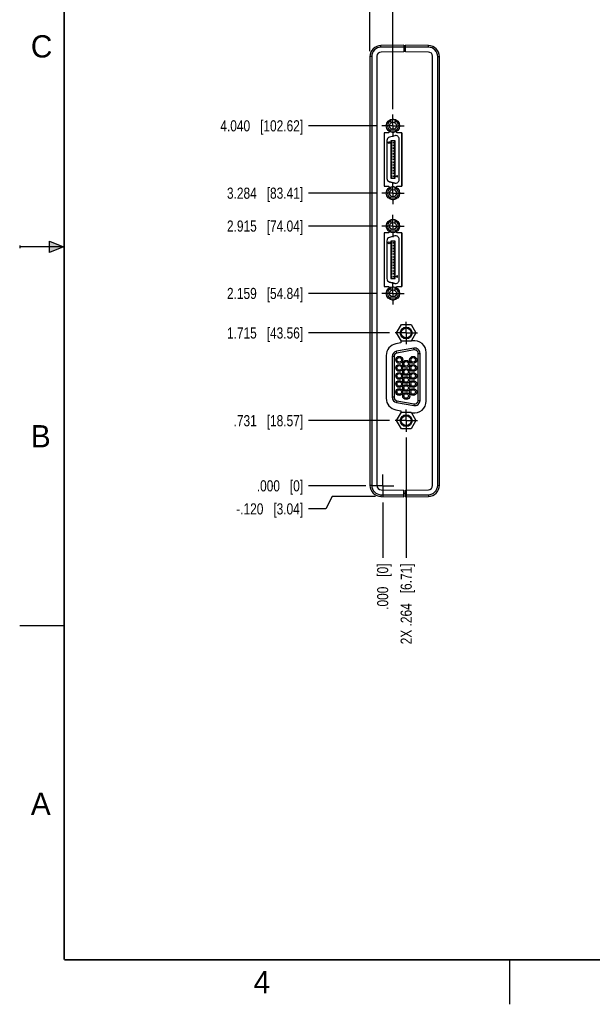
# Model space of a CAD drawing. Header units: inches. Extents: x 0 to 22, y 0 to 17.
# Tile 1 of 20: x 0 to 6.4, y 0 to 11. Entities that reach past the tile are written whole.
import ezdxf

# ---------------------------------------------------------------- set-up
doc = ezdxf.new("R2010")
doc.units = ezdxf.units.IN
doc.header["$LTSCALE"] = 1.21
doc.header["$MEASUREMENT"] = 0
doc.linetypes.add('CENTER', pattern=[0.6, 0.375, -0.075, 0.075, -0.075])
doc.layers.get('0').update_dxf_attribs({"linetype": 'CONTINUOUS'})
doc.layers.add('02___PRT_ALL_AXES', color=7, linetype='CONTINUOUS')
doc.layers.add('DIMENSIONS', color=7, linetype='CONTINUOUS')
doc.styles.get("Standard").update_dxf_attribs({"font": 'txt', "width": 0.8})
doc.styles.add('TEXTSTYLE_2', font='txt')
doc.dimstyles.new('DIMSTYLE_2', dxfattribs={"dimtxt": 0.125, "dimasz": 0.18, "dimexe": 0.18, "dimexo": 0.0625, "dimgap": 0.09, "dimtad": 0, "dimtih": 1, "dimtoh": 1, "dimdec": 3, "dimzin": 4, "dimdsep": 46, "dimtxsty": 'STANDARD', "dimblk": '_FILLED', "dimblk1": '_FILLED', "dimblk2": '_FILLED', "dimcen": 0.09, "dimadec": 0, "dimazin": 0, "dimtp": 0.01, "dimtm": 0.01, "dimtfac": 1, "dimtdec": 3, "dimtofl": 0, "dimtmove": 0, "dimatfit": 3, "dimldrblk": '_FILLED', "dimfxl": 1, "dimtolj": 1, "dimtzin": 4, "dimarcsym": 0})

# ---------------------------------------------------------------- blocks, each defined once
blk = doc.blocks.new('*D7')
at = {"layer": 'DIMENSIONS', "color": 2, "linetype": 'CONTINUOUS'}
blk.add_line((4.15, 6.55), (3.243, 6.55), dxfattribs=at)
at = {"layer": 'DIMENSIONS', "color": 2, "linetype": 'CONTINUOUS', "insert": (3.181, 6.612), "char_height": 0.125, "width": 1.225, "attachment_point": 3, "line_spacing_factor": 0.9}
blk.add_mtext('.731{\\Ftxt.shx;\\W1.000000;\\H0.125000; }[18.57]', dxfattribs=at)
blk = doc.blocks.new('_FILLED')
at = {"color": 0, "linetype": 'BYBLOCK'}
blk.add_solid([(0, 0), (-1, 0.174), (-1, -0.174)], dxfattribs=at)
blk = doc.blocks.new('*D8')
at = {"layer": 'DIMENSIONS', "color": 2, "linetype": 'CONTINUOUS'}
blk.add_line((3.886, 5.819), (3.243, 5.819), dxfattribs=at)
at = {"layer": 'DIMENSIONS', "color": 2, "linetype": 'CONTINUOUS', "insert": (3.181, 5.881), "char_height": 0.125, "width": 0.825, "attachment_point": 3, "line_spacing_factor": 0.9}
blk.add_mtext('.000{\\Ftxt.shx;\\W1.000000;\\H0.125000; }[0]', dxfattribs=at)
blk = doc.blocks.new('*D9')
at = {"layer": 'DIMENSIONS', "color": 2, "linetype": 'CONTINUOUS'}
blk.add_line((4.15, 7.534), (3.243, 7.534), dxfattribs=at)
at = {"layer": 'DIMENSIONS', "color": 2, "linetype": 'CONTINUOUS', "insert": (3.181, 7.596), "char_height": 0.125, "width": 1.325, "attachment_point": 3, "line_spacing_factor": 0.9}
blk.add_mtext('1.715{\\Ftxt.shx;\\W1.000000;\\H0.125000; }[43.56]', dxfattribs=at)
blk = doc.blocks.new('*D10')
at = {"layer": 'DIMENSIONS', "color": 2, "linetype": 'CONTINUOUS'}
blk.add_line((4.002, 7.978), (3.243, 7.978), dxfattribs=at)
at = {"layer": 'DIMENSIONS', "color": 2, "linetype": 'CONTINUOUS', "insert": (3.181, 8.04), "char_height": 0.125, "width": 1.325, "attachment_point": 3, "line_spacing_factor": 0.9}
blk.add_mtext('2.159{\\Ftxt.shx;\\W1.000000;\\H0.125000; }[54.84]', dxfattribs=at)
blk = doc.blocks.new('*D11')
at = {"layer": 'DIMENSIONS', "color": 2, "linetype": 'CONTINUOUS'}
blk.add_line((4.002, 8.734), (3.243, 8.734), dxfattribs=at)
at = {"layer": 'DIMENSIONS', "color": 2, "linetype": 'CONTINUOUS', "insert": (3.181, 8.796), "char_height": 0.125, "width": 1.325, "attachment_point": 3, "line_spacing_factor": 0.9}
blk.add_mtext('2.915{\\Ftxt.shx;\\W1.000000;\\H0.125000; }[74.04]', dxfattribs=at)
blk = doc.blocks.new('*D12')
at = {"layer": 'DIMENSIONS', "color": 2, "linetype": 'CONTINUOUS'}
blk.add_line((4.002, 9.103), (3.243, 9.103), dxfattribs=at)
at = {"layer": 'DIMENSIONS', "color": 2, "linetype": 'CONTINUOUS', "insert": (3.181, 9.165), "char_height": 0.125, "width": 1.325, "attachment_point": 3, "line_spacing_factor": 0.9}
blk.add_mtext('3.284{\\Ftxt.shx;\\W1.000000;\\H0.125000; }[83.41]', dxfattribs=at)
blk = doc.blocks.new('*D13')
at = {"layer": 'DIMENSIONS', "color": 2, "linetype": 'CONTINUOUS'}
blk.add_line((4.002, 9.859), (3.243, 9.859), dxfattribs=at)
at = {"layer": 'DIMENSIONS', "color": 2, "linetype": 'CONTINUOUS', "insert": (3.181, 9.921), "char_height": 0.125, "width": 1.425, "attachment_point": 3, "line_spacing_factor": 0.9}
blk.add_mtext('4.040{\\Ftxt.shx;\\W1.000000;\\H0.125000; }[102.62]', dxfattribs=at)
blk = doc.blocks.new('*D14')
at = {"layer": 'DIMENSIONS', "color": 2, "linetype": 'CONTINUOUS'}
blk.add_line((4.338, 6.362), (4.338, 5.009), dxfattribs=at)
at = {"layer": 'DIMENSIONS', "color": 2, "linetype": 'CONTINUOUS', "insert": (4.275, 4.947), "char_height": 0.125, "width": 1.425, "attachment_point": 3, "rotation": 90, "line_spacing_factor": 0.9}
blk.add_mtext('2X .264{\\Ftxt.shx;\\W1.000000;\\H0.125000; }[6.71]', dxfattribs=at)
blk = doc.blocks.new('*D15')
at = {"layer": 'DIMENSIONS', "color": 2, "linetype": 'CONTINUOUS'}
blk.add_line((4.074, 5.631), (4.074, 5.009), dxfattribs=at)
at = {"layer": 'DIMENSIONS', "color": 2, "linetype": 'CONTINUOUS', "insert": (4.011, 4.947), "char_height": 0.125, "width": 0.825, "attachment_point": 3, "rotation": 90, "line_spacing_factor": 0.9}
blk.add_mtext('.000{\\Ftxt.shx;\\W1.000000;\\H0.125000; }[0]', dxfattribs=at)
blk = doc.blocks.new('*D16')
at = {"layer": 'DIMENSIONS', "color": 2, "linetype": 'CONTINUOUS'}
blk.add_line((4.189, 10.046), (4.189, 11.45), dxfattribs=at)
at = {"layer": 'DIMENSIONS', "color": 2, "linetype": 'CONTINUOUS', "insert": (4.127, 11.513), "char_height": 0.125, "width": 1.425, "attachment_point": 1, "rotation": 90, "line_spacing_factor": 0.9}
blk.add_mtext('4X .116{\\Ftxt.shx;\\W1.000000;\\H0.125000; }[2.93]', dxfattribs=at)
blk = doc.blocks.new('*D17')
at = {"layer": 'DIMENSIONS', "color": 2, "linetype": 'CONTINUOUS'}
for p, q in [((3.505, 5.699), (3.434, 5.559)), ((3.992, 5.699), (3.505, 5.699)), ((3.434, 5.559), (3.243, 5.559))]:
    blk.add_line(p, q, dxfattribs=at)
at = {"layer": 'DIMENSIONS', "color": 2, "linetype": 'CONTINUOUS', "insert": (3.181, 5.622), "char_height": 0.125, "width": 1.225, "attachment_point": 3, "line_spacing_factor": 0.9}
blk.add_mtext('-.120{\\Ftxt.shx;\\W1.000000;\\H0.125000; }[3.04]', dxfattribs=at)
blk = doc.blocks.new('*D18')
at = {"layer": 'DIMENSIONS', "color": 2, "linetype": 'CONTINUOUS'}
blk.add_line((3.931, 10.698), (3.931, 11.45), dxfattribs=at)
at = {"layer": 'DIMENSIONS', "color": 2, "linetype": 'CONTINUOUS', "insert": (3.868, 11.513), "char_height": 0.125, "width": 1.225, "attachment_point": 1, "rotation": 90, "line_spacing_factor": 0.9}
blk.add_mtext('-.143{\\Ftxt.shx;\\W1.000000;\\H0.125000; }[3.63]', dxfattribs=at)

msp = doc.modelspace()

# ---------------------------------------------------------------- hatches: boundary and pattern name
at = {"linetype": 'CONTINUOUS'}
msp.add_hatch(color=2, dxfattribs=at).paths.add_polyline_path([(0.3337, 8.5625), (0.49, 8.5), (0.3337, 8.4375)])

# ---------------------------------------------------------------- linework, layer by layer
at = {"color": 7, "linetype": 'CONTINUOUS'}
for p, q in [((4.3107, 10.7627), (4.0546, 10.7604)), ((4.3107, 10.7627), (4.3107, 10.6888)), ((4.3107, 10.7257), (4.3307, 10.7257)), ((4.3307, 10.6888), (4.3307, 10.7627)), ((4.5867, 10.7604), (4.3307, 10.7627)), ((3.9307, 10.6354), (3.9307, 5.8239)), ((4.0077, 10.6385), (4.0077, 5.8208)), ((4.3107, 10.6888), (4.0552, 10.6865)), ((4.5861, 10.6865), (4.3307, 10.6888)), ((4.6337, 5.8208), (4.6337, 10.6385)), ((4.7107, 5.8239), (4.7107, 10.6354)), ((4.1695, 9.8928), (4.1695, 9.9267)), ((4.2088, 9.9267), (4.2088, 9.8928)), ((4.0892, 9.7807), (4.0892, 9.1807)), ((4.1442, 9.7807), (4.0892, 9.7807)), ((4.0907, 9.7807), (4.0907, 9.1807)), ((4.1442, 9.7989), (4.1442, 9.7807)), ((4.2084, 9.7478), (4.1494, 9.732)), ((4.1695, 9.7906), (4.1695, 9.8246)), ((4.2088, 9.8246), (4.2088, 9.7906)), ((4.2342, 9.7807), (4.2342, 9.7989)), ((4.2892, 9.7807), (4.2342, 9.7807)), ((4.2875, 9.7807), (4.2875, 9.1807)), ((4.2892, 9.1807), (4.2892, 9.7807)), ((4.1202, 9.6939), (4.1202, 9.2689)), ((4.1655, 9.691), (4.1655, 9.2718)), ((4.2127, 9.691), (4.1655, 9.691)), ((4.2127, 9.6908), (4.1655, 9.6908)), ((4.1812, 9.6763), (4.1655, 9.6763)), ((4.1655, 9.6644), (4.1812, 9.6644)), ((4.1655, 9.6642), (4.1812, 9.6642)), ((4.1812, 9.6448), (4.1655, 9.6448)), ((4.1655, 9.633), (4.1812, 9.633)), ((4.1655, 9.6327), (4.1812, 9.6327)), ((4.1812, 9.6133), (4.1655, 9.6133)), ((4.1812, 9.6642), (4.1812, 9.6763)), ((4.1812, 9.6327), (4.1812, 9.6448)), ((4.1812, 9.6012), (4.1812, 9.6133)), ((4.197, 9.6642), (4.197, 9.6763)), ((4.2127, 9.6763), (4.197, 9.6763)), ((4.197, 9.6644), (4.2127, 9.6644)), ((4.197, 9.6642), (4.2127, 9.6642)), ((4.197, 9.6327), (4.197, 9.6448)), ((4.2127, 9.6448), (4.197, 9.6448)), ((4.197, 9.633), (4.2127, 9.633)), ((4.197, 9.6327), (4.2127, 9.6327)), ((4.197, 9.6012), (4.197, 9.6133)), ((4.2127, 9.6133), (4.197, 9.6133)), ((4.2127, 9.2718), (4.2127, 9.691)), ((4.258, 9.2531), (4.258, 9.7097)), ((4.1655, 9.6015), (4.1812, 9.6015)), ((4.1655, 9.6012), (4.1812, 9.6012)), ((4.1812, 9.5818), (4.1655, 9.5818)), ((4.1655, 9.57), (4.1812, 9.57)), ((4.1655, 9.5697), (4.1812, 9.5697)), ((4.1812, 9.5503), (4.1655, 9.5503)), ((4.1655, 9.5385), (4.1812, 9.5385)), ((4.1655, 9.5382), (4.1812, 9.5382)), ((4.1812, 9.5188), (4.1655, 9.5188)), ((4.1655, 9.507), (4.1812, 9.507)), ((4.1655, 9.5067), (4.1812, 9.5067)), ((4.1812, 9.5697), (4.1812, 9.5818)), ((4.1812, 9.5382), (4.1812, 9.5503)), ((4.1812, 9.5067), (4.1812, 9.5188)), ((4.197, 9.6015), (4.2127, 9.6015)), ((4.197, 9.6012), (4.2127, 9.6012)), ((4.197, 9.5697), (4.197, 9.5818)), ((4.2127, 9.5818), (4.197, 9.5818)), ((4.197, 9.57), (4.2127, 9.57)), ((4.197, 9.5697), (4.2127, 9.5697)), ((4.197, 9.5382), (4.197, 9.5503)), ((4.2127, 9.5503), (4.197, 9.5503)), ((4.197, 9.5385), (4.2127, 9.5385)), ((4.197, 9.5382), (4.2127, 9.5382)), ((4.197, 9.5067), (4.197, 9.5188)), ((4.2127, 9.5188), (4.197, 9.5188)), ((4.197, 9.507), (4.2127, 9.507)), ((4.197, 9.5067), (4.2127, 9.5067)), ((4.1812, 9.4873), (4.1655, 9.4873)), ((4.1655, 9.4755), (4.1812, 9.4755)), ((4.1655, 9.4752), (4.1812, 9.4752)), ((4.1812, 9.4558), (4.1655, 9.4558)), ((4.1655, 9.444), (4.1812, 9.444)), ((4.1655, 9.4437), (4.1812, 9.4437)), ((4.1812, 9.4243), (4.1655, 9.4243)), ((4.1655, 9.4125), (4.1812, 9.4125)), ((4.1655, 9.4122), (4.1812, 9.4122)), ((4.1812, 9.3928), (4.1655, 9.3928)), ((4.1812, 9.4752), (4.1812, 9.4873)), ((4.1812, 9.4437), (4.1812, 9.4558)), ((4.1812, 9.4122), (4.1812, 9.4243)), ((4.1812, 9.3807), (4.1812, 9.3928)), ((4.197, 9.4752), (4.197, 9.4873)), ((4.2127, 9.4873), (4.197, 9.4873)), ((4.197, 9.4755), (4.2127, 9.4755)), ((4.197, 9.4752), (4.2127, 9.4752)), ((4.197, 9.4437), (4.197, 9.4558)), ((4.2127, 9.4558), (4.197, 9.4558)), ((4.197, 9.444), (4.2127, 9.444)), ((4.197, 9.4437), (4.2127, 9.4437)), ((4.197, 9.4122), (4.197, 9.4243)), ((4.2127, 9.4243), (4.197, 9.4243)), ((4.197, 9.4125), (4.2127, 9.4125)), ((4.197, 9.4122), (4.2127, 9.4122)), ((4.197, 9.3807), (4.197, 9.3928)), ((4.2127, 9.3928), (4.197, 9.3928)), ((4.1655, 9.381), (4.1812, 9.381)), ((4.1655, 9.3807), (4.1812, 9.3807)), ((4.1812, 9.3613), (4.1655, 9.3613)), ((4.1655, 9.3495), (4.1812, 9.3495)), ((4.1655, 9.3493), (4.1812, 9.3493)), ((4.1812, 9.3298), (4.1655, 9.3298)), ((4.1655, 9.318), (4.1812, 9.318)), ((4.1655, 9.3178), (4.1812, 9.3178)), ((4.1812, 9.2983), (4.1655, 9.2983)), ((4.1655, 9.2865), (4.1812, 9.2865)), ((4.1655, 9.2863), (4.1812, 9.2863)), ((4.1812, 9.3493), (4.1812, 9.3613)), ((4.1812, 9.3178), (4.1812, 9.3298)), ((4.1812, 9.2863), (4.1812, 9.2983)), ((4.197, 9.381), (4.2127, 9.381)), ((4.197, 9.3807), (4.2127, 9.3807)), ((4.197, 9.3493), (4.197, 9.3613)), ((4.2127, 9.3613), (4.197, 9.3613)), ((4.197, 9.3495), (4.2127, 9.3495)), ((4.197, 9.3493), (4.2127, 9.3493)), ((4.197, 9.3178), (4.197, 9.3298)), ((4.2127, 9.3298), (4.197, 9.3298)), ((4.197, 9.318), (4.2127, 9.318)), ((4.197, 9.3178), (4.2127, 9.3178)), ((4.197, 9.2863), (4.197, 9.2983)), ((4.2127, 9.2983), (4.197, 9.2983)), ((4.197, 9.2865), (4.2127, 9.2865)), ((4.197, 9.2863), (4.2127, 9.2863)), ((4.2225, 9.2924), (4.2396, 9.3023)), ((4.2396, 9.2826), (4.2225, 9.2924)), ((4.2396, 9.2826), (4.2396, 9.3023)), ((4.0892, 9.1807), (4.1442, 9.1807)), ((4.1442, 9.1807), (4.1442, 9.1624)), ((4.1494, 9.2306), (4.1494, 9.2309)), ((4.1494, 9.2309), (4.2084, 9.215)), ((4.2084, 9.2147), (4.1494, 9.2306)), ((4.1655, 9.2718), (4.2127, 9.2718)), ((4.2084, 9.215), (4.2084, 9.2147)), ((4.2342, 9.1624), (4.2342, 9.1807)), ((4.2342, 9.1807), (4.2892, 9.1807)), ((4.1695, 9.1368), (4.1695, 9.1707)), ((4.1695, 9.0346), (4.1695, 9.0686)), ((4.2088, 9.1707), (4.2088, 9.1368)), ((4.2088, 9.0686), (4.2088, 9.0346)), ((4.1695, 8.7678), (4.1695, 8.8017)), ((4.2088, 8.8017), (4.2088, 8.7678)), ((4.0892, 8.6557), (4.0892, 8.0557)), ((4.1442, 8.6557), (4.0892, 8.6557)), ((4.0907, 8.6557), (4.0907, 8.0557)), ((4.1442, 8.6739), (4.1442, 8.6557)), ((4.2084, 8.6226), (4.1494, 8.6068)), ((4.1695, 8.6656), (4.1695, 8.6996)), ((4.2088, 8.6996), (4.2088, 8.6656)), ((4.2342, 8.6557), (4.2342, 8.6739)), ((4.2892, 8.6557), (4.2342, 8.6557)), ((4.2875, 8.6557), (4.2875, 8.0557)), ((4.2892, 8.0557), (4.2892, 8.6557)), ((4.1202, 8.5688), (4.1202, 8.1437)), ((4.1655, 8.5659), (4.1655, 8.1466)), ((4.2127, 8.5659), (4.1655, 8.5659)), ((4.2127, 8.5656), (4.1655, 8.5656)), ((4.1812, 8.5511), (4.1655, 8.5511)), ((4.1655, 8.5393), (4.1812, 8.5393)), ((4.1655, 8.5391), (4.1812, 8.5391)), ((4.1812, 8.5196), (4.1655, 8.5196)), ((4.1812, 8.5391), (4.1812, 8.5511)), ((4.1812, 8.5076), (4.1812, 8.5196)), ((4.197, 8.5391), (4.197, 8.5511)), ((4.2127, 8.5511), (4.197, 8.5511)), ((4.197, 8.5393), (4.2127, 8.5393)), ((4.197, 8.5391), (4.2127, 8.5391)), ((4.197, 8.5076), (4.197, 8.5196)), ((4.2127, 8.5196), (4.197, 8.5196)), ((4.2127, 8.1466), (4.2127, 8.5659)), ((4.258, 8.1279), (4.258, 8.5846)), ((4.1655, 8.5078), (4.1812, 8.5078)), ((4.1655, 8.5076), (4.1812, 8.5076)), ((4.1812, 8.4881), (4.1655, 8.4881)), ((4.1655, 8.4763), (4.1812, 8.4763)), ((4.1655, 8.4761), (4.1812, 8.4761)), ((4.1812, 8.4566), (4.1655, 8.4566)), ((4.1655, 8.4448), (4.1812, 8.4448)), ((4.1655, 8.4446), (4.1812, 8.4446)), ((4.1812, 8.4251), (4.1655, 8.4251)), ((4.1655, 8.4133), (4.1812, 8.4133)), ((4.1655, 8.4131), (4.1812, 8.4131)), ((4.1812, 8.4761), (4.1812, 8.4881)), ((4.1812, 8.4446), (4.1812, 8.4566)), ((4.1812, 8.4131), (4.1812, 8.4251)), ((4.197, 8.5078), (4.2127, 8.5078)), ((4.197, 8.5076), (4.2127, 8.5076)), ((4.197, 8.4761), (4.197, 8.4881)), ((4.2127, 8.4881), (4.197, 8.4881)), ((4.197, 8.4763), (4.2127, 8.4763)), ((4.197, 8.4761), (4.2127, 8.4761)), ((4.197, 8.4446), (4.197, 8.4566)), ((4.2127, 8.4566), (4.197, 8.4566)), ((4.197, 8.4448), (4.2127, 8.4448)), ((4.197, 8.4446), (4.2127, 8.4446)), ((4.197, 8.4131), (4.197, 8.4251)), ((4.2127, 8.4251), (4.197, 8.4251)), ((4.197, 8.4133), (4.2127, 8.4133)), ((4.197, 8.4131), (4.2127, 8.4131)), ((4.1812, 8.3936), (4.1655, 8.3936)), ((4.1655, 8.3818), (4.1812, 8.3818)), ((4.1655, 8.3816), (4.1812, 8.3816)), ((4.1812, 8.3621), (4.1655, 8.3621)), ((4.1655, 8.3503), (4.1812, 8.3503)), ((4.1655, 8.3501), (4.1812, 8.3501)), ((4.1812, 8.3306), (4.1655, 8.3306)), ((4.1655, 8.3188), (4.1812, 8.3188)), ((4.1655, 8.3186), (4.1812, 8.3186)), ((4.1812, 8.2991), (4.1655, 8.2991)), ((4.1655, 8.2873), (4.1812, 8.2873)), ((4.1655, 8.2871), (4.1812, 8.2871)), ((4.1812, 8.3816), (4.1812, 8.3936)), ((4.1812, 8.3501), (4.1812, 8.3621)), ((4.1812, 8.3186), (4.1812, 8.3306)), ((4.1812, 8.2871), (4.1812, 8.2991)), ((4.197, 8.3816), (4.197, 8.3936)), ((4.2127, 8.3936), (4.197, 8.3936)), ((4.197, 8.3818), (4.2127, 8.3818)), ((4.197, 8.3816), (4.2127, 8.3816)), ((4.197, 8.3501), (4.197, 8.3621)), ((4.2127, 8.3621), (4.197, 8.3621)), ((4.197, 8.3503), (4.2127, 8.3503)), ((4.197, 8.3501), (4.2127, 8.3501)), ((4.197, 8.3186), (4.197, 8.3306)), ((4.2127, 8.3306), (4.197, 8.3306)), ((4.197, 8.3188), (4.2127, 8.3188)), ((4.197, 8.3186), (4.2127, 8.3186)), ((4.197, 8.2871), (4.197, 8.2991)), ((4.2127, 8.2991), (4.197, 8.2991)), ((4.197, 8.2873), (4.2127, 8.2873)), ((4.197, 8.2871), (4.2127, 8.2871)), ((4.1812, 8.2676), (4.1655, 8.2676)), ((4.1655, 8.2558), (4.1812, 8.2558)), ((4.1655, 8.2556), (4.1812, 8.2556)), ((4.1812, 8.2361), (4.1655, 8.2361)), ((4.1655, 8.2243), (4.1812, 8.2243)), ((4.1655, 8.2241), (4.1812, 8.2241)), ((4.1812, 8.2046), (4.1655, 8.2046)), ((4.1655, 8.1928), (4.1812, 8.1928)), ((4.1655, 8.1926), (4.1812, 8.1926)), ((4.1812, 8.2556), (4.1812, 8.2676)), ((4.1812, 8.2241), (4.1812, 8.2361)), ((4.1812, 8.1926), (4.1812, 8.2046)), ((4.197, 8.2556), (4.197, 8.2676)), ((4.2127, 8.2676), (4.197, 8.2676)), ((4.197, 8.2558), (4.2127, 8.2558)), ((4.197, 8.2556), (4.2127, 8.2556)), ((4.197, 8.2241), (4.197, 8.2361)), ((4.2127, 8.2361), (4.197, 8.2361)), ((4.197, 8.2243), (4.2127, 8.2243)), ((4.197, 8.2241), (4.2127, 8.2241)), ((4.197, 8.1926), (4.197, 8.2046)), ((4.2127, 8.2046), (4.197, 8.2046)), ((4.197, 8.1928), (4.2127, 8.1928)), ((4.197, 8.1926), (4.2127, 8.1926)), ((4.2225, 8.1673), (4.2396, 8.1771)), ((4.2396, 8.1574), (4.2396, 8.1771)), ((4.1494, 8.1054), (4.1494, 8.1057)), ((4.1494, 8.1057), (4.2084, 8.0899)), ((4.2084, 8.0896), (4.1494, 8.1054)), ((4.1812, 8.1731), (4.1655, 8.1731)), ((4.1655, 8.1613), (4.1812, 8.1613)), ((4.1655, 8.1611), (4.1812, 8.1611)), ((4.1655, 8.1466), (4.2127, 8.1466)), ((4.1812, 8.1611), (4.1812, 8.1731)), ((4.197, 8.1611), (4.197, 8.1731)), ((4.2127, 8.1731), (4.197, 8.1731)), ((4.197, 8.1613), (4.2127, 8.1613)), ((4.197, 8.1611), (4.2127, 8.1611)), ((4.2084, 8.0899), (4.2084, 8.0896)), ((4.2396, 8.1574), (4.2225, 8.1673)), ((4.0892, 8.0557), (4.1442, 8.0557)), ((4.1442, 8.0557), (4.1442, 8.0374)), ((4.1695, 8.0118), (4.1695, 8.0457)), ((4.2088, 8.0457), (4.2088, 8.0118)), ((4.2342, 8.0557), (4.2892, 8.0557)), ((4.2342, 8.0374), (4.2342, 8.0557)), ((4.1695, 7.9096), (4.1695, 7.9436)), ((4.2088, 7.9436), (4.2088, 7.9096)), ((4.2297, 7.5337), (4.2837, 7.6272)), ((4.2837, 7.6272), (4.3916, 7.6272)), ((4.3916, 7.6272), (4.4456, 7.5337)), ((4.2837, 7.4402), (4.2297, 7.5337)), ((4.4456, 7.5337), (4.3916, 7.4402)), ((4.2777, 7.4213), (4.2222, 7.4115)), ((4.2777, 7.4506), (4.2777, 7.4213)), ((4.3916, 7.4402), (4.2837, 7.4402)), ((4.3977, 7.4425), (4.3977, 7.4506)), ((4.4072, 7.4442), (4.3977, 7.4425)), ((4.4234, 7.3627), (4.2304, 7.3286)), ((4.4927, 6.7778), (4.4927, 7.3046)), ((4.5622, 6.7692), (4.5622, 7.3142)), ((4.1132, 7.2816), (4.1132, 6.8008)), ((4.1817, 7.2705), (4.1817, 6.8118)), ((4.2304, 6.7537), (4.4234, 6.7197)), ((4.2222, 6.6708), (4.2777, 6.661)), ((4.2297, 6.5497), (4.2837, 6.6432)), ((4.2777, 6.661), (4.2777, 6.6327)), ((4.2837, 6.6432), (4.3916, 6.6432)), ((4.3916, 6.6432), (4.4456, 6.5497)), ((4.3977, 6.6409), (4.4072, 6.6392)), ((4.3977, 6.6327), (4.3977, 6.6409)), ((4.2837, 6.4562), (4.2297, 6.5497)), ((4.4456, 6.5497), (4.3916, 6.4562)), ((4.3916, 6.4562), (4.2837, 6.4562)), ((4.0552, 5.7728), (4.3107, 5.7706)), ((4.3107, 5.6967), (4.3107, 5.7706)), ((4.3307, 5.7706), (4.5861, 5.7728)), ((4.3307, 5.6967), (4.3307, 5.7706)), ((4.0546, 5.6989), (4.3107, 5.6967)), ((4.3307, 5.7337), (4.3107, 5.7337)), ((4.3307, 5.6967), (4.5867, 5.6989))]:
    msp.add_line(p, q, dxfattribs=at)
at = {"color": 9, "linetype": 'CONTINUOUS'}
for p, q in [((4.0546, 10.7404), (4.0546, 10.7604)), ((4.3107, 10.7427), (4.0546, 10.7404)), ((4.5867, 10.7404), (4.3307, 10.7427)), ((4.5867, 10.7404), (4.5867, 10.7604)), ((3.9505, 10.6354), (3.9307, 10.6354)), ((3.9505, 10.6354), (3.9505, 5.8239)), ((4.6908, 5.8239), (4.6908, 10.6354)), ((4.6908, 10.6354), (4.7107, 10.6354)), ((4.2339, 7.3089), (4.2304, 7.3286)), ((4.4269, 7.343), (4.2339, 7.3089)), ((4.4269, 7.343), (4.4234, 7.3627)), ((4.4727, 7.3046), (4.4927, 7.3046)), ((4.4727, 6.7778), (4.4727, 7.3046)), ((4.2017, 7.2705), (4.1817, 7.2705)), ((4.2017, 7.2705), (4.2017, 6.8118)), ((4.2017, 6.8118), (4.1817, 6.8118)), ((4.2339, 6.7734), (4.2304, 6.7537)), ((4.2339, 6.7734), (4.4269, 6.7394)), ((4.4727, 6.7778), (4.4927, 6.7778)), ((4.4269, 6.7394), (4.4234, 6.7197)), ((3.9505, 5.8239), (3.9307, 5.8239)), ((4.6908, 5.8239), (4.7107, 5.8239)), ((4.0546, 5.7189), (4.3107, 5.7167)), ((4.0546, 5.7189), (4.0546, 5.6989)), ((4.3307, 5.7167), (4.5867, 5.7189)), ((4.5867, 5.7189), (4.5867, 5.6989))]:
    msp.add_line(p, q, dxfattribs=at)
at = {"color": 2, "linetype": 'CONTINUOUS'}
for p, q in [((0, 8.515), (0, 8.485)), ((0.3337, 8.4375), (0.3337, 8.5625)), ((0.3337, 8.5625), (0.49, 8.5)), ((0.49, 8.5), (0, 8.5)), ((0.49, 8.5), (0.3337, 8.4375)), ((0, 4.25), (0.5, 4.25)), ((5.5, 0), (5.5, 0.5))]:
    msp.add_line(p, q, dxfattribs=at)
at = {"color": 7, "linetype": 'CONTINUOUS', "const_width": 0.02}
for points in [[(0.5, 16.5), (0.5, 0.5)], [(0.5, 0.5), (21.5, 0.5)]]:
    msp.add_lwpolyline(points, dxfattribs=at)
at = {"color": 7, "linetype": 'CONTINUOUS'}
for centre, radius in [((4.1892, 9.8587), 0.0748), ((4.1892, 9.8587), 0.0394), ((4.1458, 9.6704), 0.00984), ((4.1892, 9.1027), 0.0748), ((4.1892, 9.1027), 0.0394), ((4.1892, 8.7337), 0.0748), ((4.1892, 8.7337), 0.0394), ((4.1458, 8.5452), 0.00984), ((4.1892, 7.9777), 0.0748), ((4.1892, 7.9777), 0.0394), ((4.3377, 7.5337), 0.066), ((4.3377, 7.5337), 0.056), ((4.2597, 7.2317), 0.0395), ((4.2597, 7.2317), 0.0255), ((4.3377, 7.1867), 0.0395), ((4.3377, 7.1867), 0.0255), ((4.4157, 7.2317), 0.0395), ((4.4157, 7.2317), 0.0255), ((4.2597, 7.1417), 0.0395), ((4.2597, 7.0517), 0.0395), ((4.2597, 7.1417), 0.0255), ((4.2597, 7.0517), 0.0255), ((4.3377, 7.0967), 0.0395), ((4.3377, 7.0967), 0.0255), ((4.4157, 7.1417), 0.0395), ((4.4157, 7.0517), 0.0395), ((4.4157, 7.1417), 0.0255), ((4.4157, 7.0517), 0.0255), ((4.2597, 6.9617), 0.0395), ((4.2597, 6.9617), 0.0255), ((4.3377, 7.0067), 0.0395), ((4.3377, 7.0067), 0.0255), ((4.4157, 6.9617), 0.0395), ((4.4157, 6.9617), 0.0255), ((4.2597, 6.8717), 0.0395), ((4.2597, 6.8717), 0.0255), ((4.3377, 6.9167), 0.0395), ((4.3377, 6.8267), 0.0395), ((4.3377, 6.9167), 0.0255), ((4.3377, 6.8267), 0.0255), ((4.4157, 6.8717), 0.0395), ((4.4157, 6.8717), 0.0255), ((4.3377, 6.5497), 0.066), ((4.3377, 6.5497), 0.056)]:
    msp.add_circle(centre, radius, dxfattribs=at)
for centre, radius, start, end in [((4.0557, 10.6354), 0.125, 90.5, 180), ((4.5857, 10.6354), 0.125, 0, 89.5), ((4.0557, 10.6385), 0.048, 90.5, 180), ((4.5857, 10.6385), 0.048, 0, 89.5), ((4.1892, 9.8587), 0.061, 108.81906, 251.18094), ((4.1892, 9.8587), 0.0709, 73.87238, 106.12762), ((4.1892, 9.8587), 0.061, 288.81906, 71.18094), ((4.1596, 9.6939), 0.0394, 105.00001, 180), ((4.1892, 9.8587), 0.0709, 253.87238, 286.12762), ((4.2186, 9.7097), 0.0394, 0, 105.00001), ((4.1596, 9.2689), 0.0394, 180, 254.99999), ((4.1892, 9.1027), 0.0709, 73.87238, 106.12762), ((4.2186, 9.2531), 0.0394, 254.99999, 360), ((4.1892, 9.1027), 0.061, 108.81906, 251.18094), ((4.1892, 9.1027), 0.061, 288.81906, 71.18094), ((4.1892, 9.1027), 0.0709, 253.87238, 286.12762), ((4.1892, 8.7337), 0.061, 108.81906, 251.18094), ((4.1892, 8.7337), 0.0709, 73.87238, 106.12762), ((4.1892, 8.7337), 0.061, 288.81906, 71.18094), ((4.1892, 8.7337), 0.0709, 253.87238, 286.12762), ((4.2186, 8.5846), 0.0394, 0, 105.00001), ((4.1596, 8.5688), 0.0394, 105.00001, 180), ((4.1596, 8.1437), 0.0394, 180, 254.99999), ((4.2186, 8.1279), 0.0394, 254.99999, 360), ((4.1892, 7.9777), 0.061, 108.81906, 251.18094), ((4.1892, 7.9777), 0.0709, 73.87238, 106.12762), ((4.1892, 7.9777), 0.061, 288.81906, 71.18094), ((4.1892, 7.9777), 0.0709, 253.87238, 286.12762), ((4.2452, 7.2816), 0.132, 100, 180), ((4.4302, 7.3142), 0.132, 0, 100), ((4.2407, 7.2705), 0.059, 100, 180), ((4.4337, 7.3046), 0.059, 0, 100), ((4.2452, 6.8008), 0.132, 180, 260), ((4.2407, 6.8118), 0.059, 180, 260), ((4.4302, 6.7692), 0.132, 260, 360), ((4.4337, 6.7778), 0.059, 260, 360), ((4.0557, 5.8239), 0.125, 180, 269.5), ((4.0557, 5.8208), 0.048, 180, 269.5), ((4.5857, 5.8208), 0.048, 270.5, 360), ((4.5857, 5.8239), 0.125, 270.5, 360)]:
    msp.add_arc(centre, radius, start, end, dxfattribs=at)
at = {"color": 9, "linetype": 'CONTINUOUS'}
for centre, radius, start, end in [((4.0555, 10.6354), 0.105, 90.49937, 180.00076), ((4.5858, 10.6354), 0.105, 359.99937, 89.50076), ((4.2407, 7.2705), 0.039, 100, 180), ((4.4337, 7.3046), 0.039, 0, 100), ((4.2407, 6.8118), 0.039, 180, 260), ((4.4337, 6.7778), 0.039, 260, 360), ((4.0555, 5.8239), 0.105, 179.99937, 269.50076), ((4.5858, 5.8239), 0.105, 270.49937, 0.00076)]:
    msp.add_arc(centre, radius, start, end, dxfattribs=at)
at = {"layer": '02___PRT_ALL_AXES', "color": 7, "linetype": 'CENTER'}
for p, q in [((4.1892, 9.8587), (4.1892, 9.9838)), ((4.1892, 9.8587), (4.0641, 9.8587)), ((4.1892, 9.8587), (4.1892, 9.7336)), ((4.1892, 9.8587), (4.3143, 9.8587)), ((4.1892, 9.1027), (4.1892, 9.2278)), ((4.1892, 9.1027), (4.0641, 9.1027)), ((4.1892, 9.1027), (4.1892, 8.9776)), ((4.1892, 9.1027), (4.3143, 9.1027)), ((4.1892, 8.7337), (4.1892, 8.8588)), ((4.1892, 8.7337), (4.0641, 8.7337)), ((4.1892, 8.7337), (4.1892, 8.6086)), ((4.1892, 8.7337), (4.3143, 8.7337)), ((4.1892, 7.9777), (4.1892, 8.1028)), ((4.1892, 7.9777), (4.0641, 7.9777)), ((4.1892, 7.9777), (4.3143, 7.9777)), ((4.1892, 7.9777), (4.1892, 7.8526)), ((4.3377, 7.5337), (4.3377, 7.6588)), ((4.3377, 7.5337), (4.2126, 7.5337)), ((4.3377, 7.5337), (4.4628, 7.5337)), ((4.3377, 7.5337), (4.3377, 7.4086)), ((4.3377, 6.5497), (4.3377, 6.6748)), ((4.3377, 6.5497), (4.2126, 6.5497)), ((4.3377, 6.5497), (4.4628, 6.5497)), ((4.3377, 6.5497), (4.3377, 6.4246)), ((4.0737, 5.8187), (4.0737, 5.9438)), ((4.0737, 5.8187), (3.9486, 5.8187)), ((4.0737, 5.8187), (4.1988, 5.8187)), ((4.0737, 5.8187), (4.0737, 5.6936))]:
    msp.add_line(p, q, dxfattribs=at)

# ---------------------------------------------------------------- texts
at = {"color": 2, "linetype": 'CONTINUOUS', "char_height": 0.25, "width": 0.25, "attachment_point": 1, "line_spacing_factor": 0.9, "style": 'TEXTSTYLE_2'}
for s, insert in [('C', (0.125, 10.875)), ('B', (0.125, 6.5)), ('A', (0.125, 2.375)), ('4', (2.625, 0.375))]:
    msp.add_mtext(s, dxfattribs=dict(at, insert=insert))

# ---------------------------------------------------------------- dimensions: what is measured, and where the dimension line sits
at = {"layer": 'DIMENSIONS', "color": 2, "linetype": 'CONTINUOUS'}
for feature_location, offset, dtype, origin, text, picture, middle in [((4.1891538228, 10.0462723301), (0, 1.4039), 1, (4.0736538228, 9.9837723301), '4X <>', '*D16', (4.1891538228, 12.2251723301)), ((3.9307, 10.6979), (0, 0.7522), 1, (4.0737, 10.6354), '-<>', '*D18', (3.9307, 12.1252)), ((4.3377, 6.3621), (0, -1.3529), 1, (4.0737, 5.6936), '2X <>', '*D14', (4.4497, 4.0554)), ((3.9921, 5.6989), (-0.7489, -0.1397), 0, (4.0546, 5.8187), '-<>', '*D17', (2.3682, 5.5592))]:
    dim = msp.add_ordinate_dim(feature_location=feature_location, offset=offset, dtype=dtype, origin=origin, text=text, dimstyle='DIMSTYLE_2', dxfattribs=at)
    dim.commit()
    dim.dimension.update_dxf_attribs({"geometry": picture, "text_midpoint": middle})
for feature_location, offset, dtype, origin, picture, middle in [((4.0016, 9.8587), (-0.7584, 0), 0, (4.0641, 5.8187), '*D13', (2.1682, 9.8587)), ((4.0016, 9.1027), (-0.7584, 0), 0, (4.0641, 5.8187), '*D12', (2.2182, 9.1027)), ((4.0016, 8.7337), (-0.7584, 0), 0, (4.0641, 5.8187), '*D11', (2.2182, 8.7337)), ((4.0016, 7.9777), (-0.7584, 0), 0, (4.0641, 5.8187), '*D10', (2.2182, 7.9777)), ((4.1501, 7.5337), (-0.9069, 0), 0, (4.2126, 5.8187), '*D9', (2.2182, 7.5337)), ((4.1501, 6.5497), (-0.9069, 0), 0, (3.9486, 5.8187), '*D7', (2.3182, 6.5497)), ((3.8860538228, 5.8186723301), (-0.6429000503, 0), 0, (3.9485538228, 5.8186723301), '*D8', (2.5181537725, 5.8186723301)), ((4.0736538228, 5.6310723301), (0, -0.6219), 1, (4.0736538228, 5.6935723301), '*D15', (4.1856722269, 4.3106731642))]:
    dim = msp.add_ordinate_dim(feature_location=feature_location, offset=offset, dtype=dtype, origin=origin, dimstyle='DIMSTYLE_2', dxfattribs=at)
    dim.commit()
    dim.dimension.update_dxf_attribs({"geometry": picture, "text_midpoint": middle})

doc.saveas('drawing.dxf')
